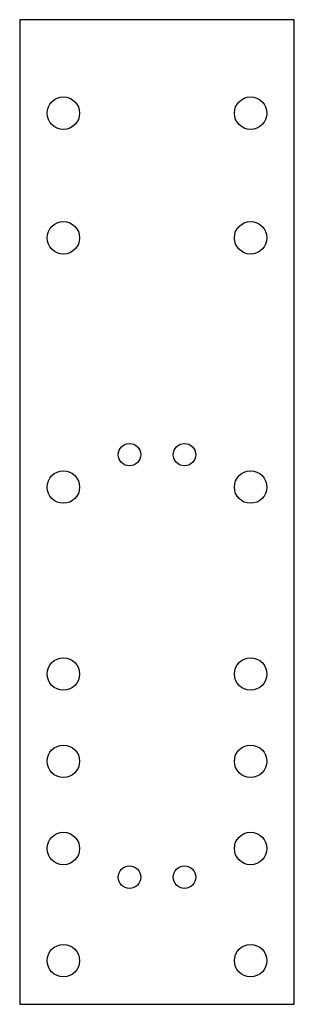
# Model space of a CAD drawing. Extents: x -200 to 20, y -370 to 420.
import ezdxf

# ---------------------------------------------------------------- set-up
doc = ezdxf.new("R2010")
doc.units = 0

msp = doc.modelspace()

# ---------------------------------------------------------------- linework, layer by layer
for p, q in [((20, 420), (-200, 420)), ((-200, 420), (-200, -370)), ((20, -370), (20, 420)), ((-200, -370), (20, -370))]:
    msp.add_line(p, q)
at = {"layer": 'PS_SOLID'}
for centre, radius in [((-165, 345), 13), ((-15, 345), 13), ((-165, 245), 13), ((-15, 245), 13), ((-112, 71), 9), ((-68, 71), 9), ((-165, 45), 13), ((-15, 45), 13), ((-165, -105), 13), ((-15, -105), 13), ((-165, -175), 13), ((-15, -175), 13), ((-165, -245), 13), ((-15, -245), 13), ((-112, -268), 9), ((-68, -268), 9), ((-165, -335), 13), ((-15, -335), 13)]:
    msp.add_circle(centre, radius, dxfattribs=at)

doc.saveas('drawing.dxf')
